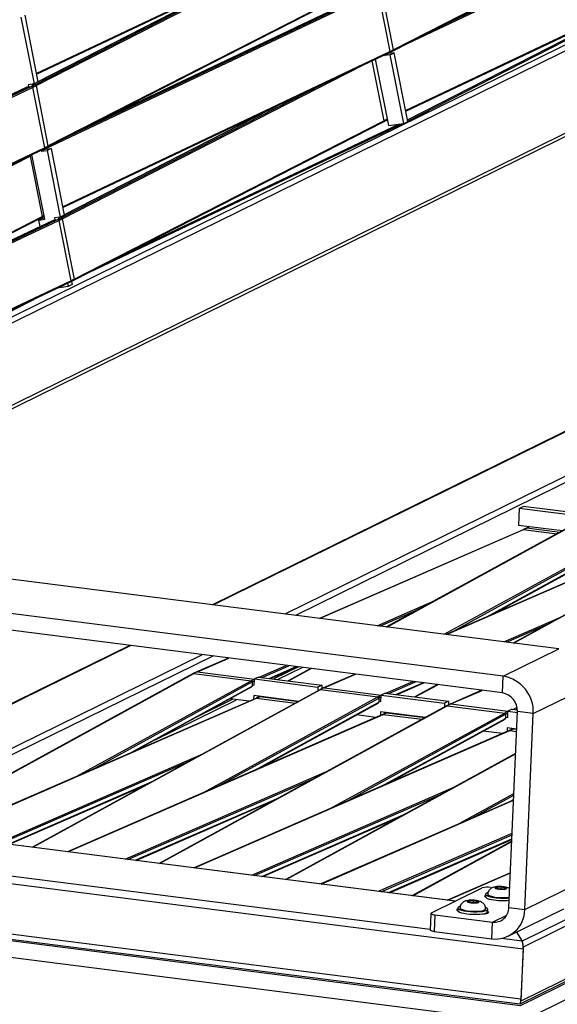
# Model space of a CAD drawing. Header units: millimetres. Extents: x 30 to 8370, y 120 to 5910.
# Tile 12 of 18: x 5535 to 5870, y 1971 to 2586. Entities that reach past the tile are written whole.
import ezdxf

# ---------------------------------------------------------------- set-up
doc = ezdxf.new("R2010")
doc.units = ezdxf.units.MM
doc.header["$LTSCALE"] = 20
doc.layers.add('FORMAT', color=7, linetype='Continuous')
doc.styles.add('SLDTEXTSTYLE0', font='TXT', dxfattribs={"width": 0.605})

msp = doc.modelspace()

# ---------------------------------------------------------------- linework, layer by layer
at = {"color": 7, "linetype": 'Continuous', "lineweight": 25}
for p, q in [((6189.3061922, 2724.6061542), (5366.9930489, 2320.3261646)), ((6193.9767783, 2723.2120982), (5367.0982336, 2316.687586)), ((5342.1714193, 2250.995116), (6234.8800712, 2689.8841784)), ((6234.4597743, 2691.8091023), (5345.0817115, 2254.5574824)), ((5767.7655012, 2566.6657414), (5961.1466485, 2665.5023772)), ((5767.9601774, 2567.2747111), (5961.3413247, 2666.1113468)), ((5773.3077639, 2569.4983785), (5971.8159286, 2663.6191698)), ((5797.9238906, 2582.0796211), (5971.0822782, 2664.1810525)), ((5545.0170744, 2552.4539411), (5749.3529505, 2649.3378873)), ((5545.1107698, 2551.9793716), (5749.1578876, 2648.7264058)), ((5544.8131574, 2544.8997758), (5732.5583853, 2640.8559069)), ((5544.0692933, 2545.4564373), (5707.2086381, 2628.8365611)), ((5775.6697027, 2529.4186118), (5979.253814, 2625.9461158)), ((5775.7633981, 2528.9440424), (5979.0528399, 2625.3318316)), ((5682.7681659, 2617.2483396), (5546.0231236, 2547.3582798)), ((5546.0260222, 2547.3435981), (5683.2055183, 2617.4557062)), ((5776.98284, 2522.7675424), (5959.7547469, 2616.1818211)), ((5550.5775236, 2505.3666511), (5758.3297087, 2603.8704084)), ((5552.0511723, 2506.6150975), (5745.4323196, 2605.4517332)), ((5552.2510427, 2507.2267219), (5745.63219, 2606.0633576)), ((5561.7924253, 2511.5938283), (5757.607481, 2604.4377071)), ((5583.3740204, 2522.6241292), (5755.231528, 2604.1087605)), ((5754.960842, 2603.9884699), (5583.5919139, 2522.7354941)), ((5758.3297087, 2603.8704084), (5765.7675941, 2566.1973544)), ((5760.522292, 2604.947765), (5767.9601774, 2567.2747111)), ((5776.8237542, 2523.5733154), (5935.7516272, 2604.8009662)), ((5537.8415722, 2588.7980186), (5546.048894, 2547.2277521)), ((5535.3614326, 2587.5786889), (5543.5687544, 2546.0084225)), ((5561.431718, 2469.3134082), (5765.7675941, 2566.1973544)), ((5561.5254134, 2468.8388388), (5765.5725312, 2565.5858729)), ((5762.4507032, 2563.668353), (5762.37175, 2564.0682524)), ((5762.4507032, 2563.668353), (5764.9308428, 2564.8876826)), ((5766.0829992, 2564.1941852), (5762.4507032, 2563.668353)), ((5764.9308428, 2564.8876826), (5764.8597238, 2565.247902)), ((5768.5631388, 2565.4135149), (5764.9308428, 2564.8876826)), ((5765.4781529, 2565.5222725), (5767.6712263, 2566.6003988)), ((5766.0829992, 2564.1941852), (5768.5631388, 2565.4135149)), ((5774.5467998, 2521.324848), (5766.0829992, 2564.1941852)), ((5777.0269394, 2522.5441776), (5768.5631388, 2565.4135149)), ((5561.2278009, 2461.759243), (5748.9730289, 2557.715374)), ((5754.6465507, 2560.4054213), (5762.0468336, 2522.9228248)), ((5756.6779016, 2561.3685674), (5764.8606771, 2519.9226286)), ((5543.5687544, 2546.0084225), (5539.9364583, 2545.4825902)), ((5539.9364583, 2545.4825902), (5540.1929372, 2544.1835194)), ((5542.2122266, 2545.1762778), (5544.0692933, 2545.4564373)), ((5542.5817276, 2545.8655347), (5542.6730768, 2545.402849)), ((5543.3082385, 2545.9707087), (5542.6294568, 2545.623785)), ((5542.6323555, 2545.6091033), (5543.3523603, 2545.977096)), ((5546.048894, 2547.2277521), (5543.5687544, 2546.0084225)), ((5560.4839368, 2462.3159044), (5723.6232817, 2545.6960283)), ((5345.1290359, 2450.1997632), (5542.6179707, 2543.8200449)), ((5369.6139388, 2462.716585), (5541.8843486, 2544.3819416)), ((5391.0763473, 2473.6882904), (5539.462818, 2544.0313868)), ((5539.186649, 2543.9085021), (5391.2925951, 2473.7988375)), ((5539.4164976, 2544.0386054), (5539.2830305, 2543.973048)), ((5539.462818, 2544.0313868), (5541.8843486, 2544.3819416)), ((5539.462818, 2544.0313868), (5539.603465, 2544.098184)), ((5542.6179707, 2543.8200449), (5550.0558561, 2506.146991)), ((5544.8131574, 2544.8997758), (5552.2510427, 2507.2267219)), ((5699.1828095, 2534.1078068), (5562.4377671, 2464.217747)), ((5562.4406658, 2464.2030653), (5699.6201619, 2534.3151733)), ((5568.4658159, 2423.4745646), (5761.8469631, 2522.3112004)), ((5568.6656863, 2424.086189), (5762.0468336, 2522.9228248)), ((5578.2070689, 2428.4532954), (5773.8755399, 2521.2276725)), ((5599.788664, 2439.4835964), (5771.4540152, 2520.8771185)), ((5761.750918, 2522.244953), (5763.8773219, 2523.2895185)), ((5763.9737038, 2523.354069), (5764.1652669, 2523.4448969)), ((5764.8606771, 2519.9226286), (5774.5467998, 2521.324848)), ((5774.5467998, 2521.324848), (5777.0269394, 2522.5441776)), ((6245.3511584, 2510.9430269), (5655.0422504, 2220.7250228)), ((6245.7467185, 2510.7130197), (5655.7280265, 2220.6376967)), ((5349.1129353, 2410.8893358), (5550.0558561, 2506.146991)), ((5349.2066363, 2410.4147381), (5549.8548818, 2505.5327015)), ((5547.9976864, 2504.6522919), (5548.1437801, 2503.9123238)), ((5550.6239197, 2505.1316534), (5548.1437801, 2503.9123238)), ((5548.1437801, 2503.9123238), (5551.7760762, 2504.438156)), ((5549.7585876, 2505.4682017), (5551.9552409, 2506.5489125)), ((5550.486746, 2505.8264415), (5550.6239197, 2505.1316534)), ((5550.6239197, 2505.1316534), (5554.2562158, 2505.6574857)), ((5554.2562158, 2505.6574857), (5551.7760762, 2504.438156)), ((5551.7760762, 2504.438156), (5559.9833979, 2462.8678896)), ((5554.2562158, 2505.6574857), (5562.4635375, 2464.0872193)), ((5350.5834609, 2403.4410909), (5541.1208995, 2500.8449142)), ((5541.1208995, 2500.8449142), (5548.5587849, 2463.1718603)), ((5550.2972752, 2461.4656703), (5542.3037482, 2501.9530617)), ((6259.005085, 2489.6818433), (5700.2361521, 2214.9700742)), ((6259.6284295, 2485.910737), (5706.8237453, 2214.1312163)), ((5358.0213463, 2365.768037), (5548.5587849, 2463.1718603)), ((5358.1127061, 2365.3052972), (5548.3641126, 2462.5628993)), ((5361.5436795, 2367.0592303), (5559.0326143, 2460.6795121)), ((5386.0285824, 2379.5760521), (5558.2989922, 2461.2414088)), ((5407.4909909, 2390.5477575), (5555.8774615, 2460.8908539)), ((5555.6012926, 2460.7679692), (5407.7072387, 2390.6583046)), ((5549.1451188, 2462.1591677), (5546.6649792, 2460.939838)), ((5546.6649792, 2460.939838), (5550.2972752, 2461.4656703)), ((5547.4608084, 2456.9089458), (5546.6649792, 2460.939838)), ((5548.269949, 2462.4976126), (5549.9321664, 2463.3149544)), ((5549.1451188, 2462.1591677), (5550.1321456, 2462.3020554)), ((5555.8311412, 2460.8980725), (5555.6976741, 2460.8325152)), ((5555.8774615, 2460.8908539), (5558.2989922, 2461.2414088)), ((5555.8774615, 2460.8908539), (5556.0181086, 2460.9576511)), ((5559.9833979, 2462.8678896), (5556.3511019, 2462.3420573)), ((5556.3511019, 2462.3420573), (5556.6075807, 2461.0429865)), ((5558.6268702, 2462.0357449), (5560.4839368, 2462.3159044)), ((5558.9963711, 2462.7250019), (5559.0877203, 2462.2623162)), ((5559.0326143, 2460.6795121), (5566.4704997, 2423.0064581)), ((5559.7228821, 2462.8301758), (5559.0441004, 2462.4832521)), ((5559.0469991, 2462.4685704), (5559.7670039, 2462.8365631)), ((5562.4635375, 2464.0872193), (5559.9833979, 2462.8678896)), ((5561.2278009, 2461.759243), (5568.6656863, 2424.086189)), ((6737.8087738, 2448.0543036), (5848.4307111, 2010.8026838)), ((6741.9043138, 2445.9902589), (5849.0540555, 2007.0315775)), ((5365.5275788, 2327.7488029), (5566.4704997, 2423.0064581)), ((5365.6212798, 2327.2742053), (5566.2695254, 2422.3921687)), ((5566.1732312, 2422.3276688), (5568.3698845, 2423.4083796)), ((5566.9013896, 2422.6859086), (5567.2950421, 2420.6920498)), ((5564.8149025, 2419.4727201), (5558.0430699, 2418.4923903)), ((5564.41233, 2421.5117591), (5564.8149025, 2419.4727201)), ((5567.2950421, 2420.6920498), (5564.8149025, 2419.4727201)), ((5366.8300826, 2321.1515928), (5547.0513101, 2413.2817103)), ((6740.4323049, 2412.1550599), (5847.5820467, 1973.1963785)), ((5847.1277993, 1971.5320624), (6738.2942709, 2409.6629311)), ((5846.6002615, 2280.9403162), (5846.1473357, 2270.5294857)), ((5846.6002615, 2280.9403162), (5849.0804011, 2282.1596458)), ((5887.3993766, 2275.7449955), (5846.6002615, 2280.9403162)), ((5889.8795162, 2276.9643251), (5849.0804011, 2282.1596458)), ((5888.9933142, 2275.4189843), (5763.776977, 2206.8788457)), ((5763.9576306, 2206.8558415), (5889.3794927, 2275.508479)), ((5799.8113984, 2202.2902566), (5925.2332606, 2270.9428942)), ((5803.5791894, 2203.3003801), (5925.8339663, 2270.2194382)), ((5846.1473357, 2270.5294857), (5873.660176, 2267.0260267)), ((5851.1039243, 2268.6720092), (5849.0317085, 2267.6505794)), ((5852.9256132, 2269.6663463), (5851.0585154, 2268.6443459)), ((5851.4470247, 2268.7351164), (5853.1062668, 2269.643342)), ((5851.4470247, 2268.7351164), (5872.0009339, 2266.117801)), ((5848.9536911, 2267.6113263), (5721.8070803, 2212.2232526)), ((5721.9550113, 2212.2044152), (5849.3208281, 2267.6879802)), ((5826.3149313, 2213.2046075), (5925.7641155, 2267.6404824)), ((5829.3572864, 2214.5299294), (5925.514663, 2267.1639552)), ((5968.1188708, 2265.3432109), (5842.9025336, 2196.8030723)), ((5843.0831872, 2196.780068), (5968.5050494, 2265.4327056)), ((5849.3208281, 2267.6879802), (5870.0476821, 2265.0486423)), ((5871.2414337, 2193.1944236), (5368.5184058, 2257.2106978)), ((5928.0792477, 2257.5355529), (5800.9326369, 2202.1474792)), ((5801.080568, 2202.1286418), (5928.4463847, 2257.6122068)), ((5836.5194792, 2176.1238082), (5333.7964513, 2240.1400824)), ((5836.0665534, 2165.7129777), (5333.3435255, 2229.729252)), ((5757.8087792, 2207.6388304), (5793.8429278, 2223.3361586)), ((5759.5608481, 2207.4157236), (5785.0165416, 2218.5048263)), ((5836.9343358, 2197.5630569), (5872.9684845, 2213.2603851)), ((5838.6864048, 2197.3399501), (5864.1420983, 2208.4290528)), ((5603.4076919, 2195.3395368), (5354.8691729, 2073.1486771)), ((5604.0934679, 2195.2522107), (5356.3686557, 2073.4613999)), ((5648.6015935, 2189.5845882), (5432.1265403, 2083.1573312)), ((5655.1891867, 2188.7457303), (5439.1343842, 2082.5250842)), ((5836.5194792, 2176.1238082), (5871.2414337, 2193.1944236)), ((5665.0349704, 2187.4919775), (5645.2715102, 2178.8825464)), ((5645.5979884, 2178.9414884), (5665.1829014, 2187.4731401)), ((5684.2203082, 2175.5819503), (5701.0366693, 2182.9075553)), ((5685.9723771, 2175.3588435), (5702.7887382, 2182.6844485)), ((5643.0128809, 2177.7722773), (5463.4455458, 2079.429324)), ((5463.6262777, 2079.4063097), (5643.401442, 2177.8630841)), ((5645.3095847, 2178.90438), (5643.058976, 2177.8003219)), ((5643.401442, 2177.8630841), (5679.2552099, 2173.2974993)), ((5645.5979884, 2178.9414884), (5681.2987611, 2174.3953858)), ((5690.5079792, 2174.7812842), (5707.3243403, 2182.1068892)), ((5691.1716424, 2174.696774), (5707.9880035, 2182.022379)), ((5708.6831411, 2181.9338608), (5693.3885645, 2174.4144732)), ((5695.7165864, 2174.1180251), (5711.011163, 2181.6374127)), ((5716.4078138, 2180.9502083), (5702.3766821, 2173.2699348)), ((5702.5573357, 2173.2469306), (5716.5884674, 2180.927204)), ((5744.160527, 2177.4162041), (5724.3970668, 2168.806773)), ((5724.7235451, 2168.8657149), (5744.3084581, 2177.3973667)), ((5570.3276712, 2113.6415721), (5679.2552099, 2173.2974993)), ((5579.6962048, 2117.7199605), (5679.8450705, 2172.5681054)), ((5679.8450705, 2172.5681054), (5679.731839, 2169.9653978)), ((5679.8935914, 2170.6720724), (5681.1299282, 2170.5146384)), ((5681.1299282, 2170.5146384), (5681.2997754, 2174.4186999)), ((5683.779915, 2175.6380295), (5681.2997754, 2174.4186999)), ((5681.2997754, 2174.4186999), (5720.8625537, 2169.3808131)), ((5683.779915, 2175.6380295), (5723.3426933, 2170.6001428)), ((5723.3426933, 2170.6001428), (5720.8625537, 2169.3808131)), ((5723.3426933, 2170.6001428), (5723.2401181, 2168.2423762)), ((5763.3458648, 2165.5061768), (5780.1622259, 2172.8317818)), ((5765.0979337, 2165.28307), (5781.9142949, 2172.608675)), ((5769.6335359, 2164.7055107), (5786.449897, 2172.0311158)), ((5770.297199, 2164.6210005), (5787.1135602, 2171.9466055)), ((5795.5333705, 2170.8744348), (5781.5022387, 2163.1941614)), ((5781.6828923, 2163.1711571), (5795.7140241, 2170.8514306)), ((5836.0665534, 2165.7129777), (5836.5194792, 2176.1238082)), ((5722.1384375, 2167.6965039), (5542.5711024, 2069.3535505)), ((5542.7518344, 2069.3305363), (5722.5269987, 2167.7873107)), ((5602.3127629, 2127.5655895), (5679.731839, 2169.9653978)), ((5605.3384742, 2128.8827674), (5679.4739239, 2169.4842446)), ((5679.4285658, 2169.4566013), (5679.5589594, 2169.5208936)), ((5679.731839, 2169.9653978), (5679.8660275, 2170.0384964)), ((5720.8625537, 2169.3808131), (5720.7563472, 2166.9395798)), ((5724.4351413, 2168.8286066), (5722.1845327, 2167.7245485)), ((5722.5269987, 2167.7873107), (5758.3807665, 2163.2217258)), ((5724.7235451, 2168.8657149), (5760.4243177, 2164.3196123)), ((5760.2554848, 2160.438865), (5760.425332, 2164.3429264)), ((5762.9054716, 2165.5622561), (5760.425332, 2164.3429264)), ((5760.425332, 2164.3429264), (5799.9881103, 2159.3050397)), ((5762.9054716, 2165.5622561), (5802.4682499, 2160.5243694)), ((5823.2860836, 2167.3404306), (5803.5226235, 2158.7309995)), ((5803.8491017, 2158.7899415), (5823.4340147, 2167.3215932)), ((5855.3950168, 2152.7832039), (5890.1169712, 2169.8538193)), ((5682.1453847, 2162.3189933), (5485.3351583, 2076.6419214)), ((5485.4829946, 2076.6230961), (5682.5104402, 2162.3947297)), ((5619.652353, 2136.7219945), (5669.9816162, 2161.4657483)), ((5667.6535943, 2161.7621964), (5645.3711782, 2150.8073248)), ((5649.4532278, 2103.5657987), (5758.3807665, 2163.2217258)), ((5658.8217615, 2107.644187), (5758.9706271, 2162.492332)), ((5677.8761349, 2160.4604678), (5665.8040476, 2161.9977159)), ((5680.8468496, 2164.0078694), (5680.7468884, 2161.7101882)), ((5708.8842196, 2160.4376172), (5680.8468496, 2164.0078694)), ((5681.4383196, 2117.489816), (5758.8573956, 2159.8896243)), ((5684.3015216, 2163.378871), (5682.2233779, 2162.3582017)), ((5682.5104402, 2162.3947297), (5706.8082362, 2159.3006714)), ((5683.2605701, 2163.7005085), (5683.2235436, 2162.8494278)), ((5684.5859221, 2163.5317394), (5684.2558705, 2163.3510778)), ((5684.4640308, 2118.8069939), (5758.5994805, 2159.4084712)), ((5684.642049, 2163.4405726), (5684.7665757, 2163.5087352)), ((5684.642049, 2163.4405726), (5708.7597469, 2160.3694478)), ((5758.5541224, 2159.3808279), (5758.684516, 2159.4451202)), ((5758.9706271, 2162.492332), (5758.8573956, 2159.8896243)), ((5758.8573956, 2159.8896243), (5758.9915841, 2159.962723)), ((5759.019148, 2160.5962989), (5760.2554848, 2160.438865)), ((5799.9881103, 2159.3050397), (5799.8819039, 2156.8638064)), ((5802.4682499, 2160.5243694), (5799.9881103, 2159.3050397)), ((5803.560698, 2158.7528332), (5801.3100893, 2157.648775)), ((5802.4682499, 2160.5243694), (5802.3656747, 2158.1666028)), ((5803.8491017, 2158.7899415), (5839.5498744, 2154.2438389)), ((5761.2709413, 2152.2432198), (5564.460715, 2066.566148)), ((5564.6085512, 2066.5473227), (5761.6359969, 2152.3189563)), ((5801.2639942, 2157.6207305), (5621.696659, 2059.2777771)), ((5621.877391, 2059.2547628), (5801.6525553, 2157.7115372)), ((5728.5787844, 2093.4900252), (5837.5063232, 2153.1459524)), ((5737.9473181, 2097.5684136), (5838.0961837, 2152.4165585)), ((5757.0016915, 2150.3846943), (5744.9296043, 2151.9219425)), ((5759.9724062, 2153.9320959), (5759.872445, 2151.6344147)), ((5788.0097763, 2150.3618438), (5759.9724062, 2153.9320959)), ((5763.4270782, 2153.3030975), (5761.3489346, 2152.2824283)), ((5761.6359969, 2152.3189563), (5785.9337928, 2149.2248979)), ((5762.3861267, 2153.6247351), (5762.3491003, 2152.7736544)), ((5763.7114787, 2153.455966), (5763.3814271, 2153.2753044)), ((5763.7676057, 2153.3647991), (5763.8921323, 2153.4329617)), ((5763.7676057, 2153.3647991), (5787.8853036, 2150.2936743)), ((5801.6525553, 2157.7115372), (5837.5063232, 2153.1459524)), ((5838.0961837, 2152.4165585), (5837.9829523, 2149.8138509)), ((5839.3810415, 2150.3630915), (5839.5508886, 2154.267153)), ((5842.0310283, 2155.4864826), (5839.5508886, 2154.267153)), ((5839.5508886, 2154.267153), (5845.4812345, 2153.5119883)), ((5840.182444, 2031.7154177), (5845.5043222, 2154.0426756)), ((5842.0310283, 2155.4864826), (5845.5022861, 2155.044456)), ((5842.4714214, 2155.4304034), (5845.3073, 2156.6657792)), ((5844.2234904, 2155.2072966), (5845.4476313, 2155.7405614)), ((5855.3950168, 2152.7832039), (5845.5043222, 2154.0426756)), ((5850.0731386, 2030.455946), (5855.3950168, 2152.7832039)), ((5760.5638762, 2107.4140426), (5837.9829523, 2149.8138509)), ((5763.5895875, 2108.7312205), (5837.7250372, 2149.3326977)), ((5837.679679, 2149.3050544), (5837.8100727, 2149.3693468)), ((5837.9829523, 2149.8138509), (5838.1171408, 2149.8869495)), ((5838.1447046, 2150.5205255), (5839.3810415, 2150.3630915)), ((5840.396498, 2142.1674464), (5643.5862716, 2056.4903745)), ((5643.7341079, 2056.4715492), (5840.7615535, 2142.2431828)), ((5836.1272482, 2140.3089209), (5824.0551609, 2141.8461691)), ((5839.0979628, 2143.8563225), (5838.9980016, 2141.5586413)), ((5845.0283087, 2143.1011579), (5839.0979628, 2143.8563225)), ((5842.5526349, 2143.2273241), (5840.4744912, 2142.2066548)), ((5840.7615535, 2142.2431828), (5844.9676807, 2141.7075786)), ((5841.5116834, 2143.5489616), (5841.4746569, 2142.6978809)), ((5842.8370354, 2143.3801926), (5842.5069838, 2143.1995309)), ((5842.8931623, 2143.2890257), (5843.017689, 2143.3571883)), ((5842.8931623, 2143.2890257), (5845.0246735, 2143.0176011)), ((5521.3367624, 2072.0575113), (5648.9277345, 2127.6014791)), ((5844.3632622, 2127.8145778), (5700.8222157, 2049.2020036)), ((5701.0029477, 2049.1789894), (5844.3578252, 2127.6896051)), ((5523.0894442, 2071.8343264), (5640.1490614, 2122.7936969)), ((5600.4623191, 2061.9817378), (5728.0532911, 2117.5257057)), ((5527.6274976, 2071.256455), (5617.4192718, 2110.3453602)), ((5602.2150008, 2061.758553), (5719.274618, 2112.7179234)), ((5528.2916788, 2071.1718788), (5614.0925816, 2108.5234446)), ((5679.5878757, 2051.9059644), (5807.1788478, 2107.4499322)), ((5681.3405575, 2051.6827795), (5798.4001746, 2102.64215)), ((5807.7043411, 2083.4142518), (5843.2792348, 2102.8974173)), ((5606.7530543, 2061.1806815), (5696.5448284, 2100.2695868)), ((5607.4172354, 2061.0961053), (5693.2181382, 2098.4476711)), ((5843.1020138, 2098.8238624), (5722.7118283, 2046.4146011)), ((5722.8596645, 2046.3957758), (5843.0983251, 2098.7390739)), ((5817.0728748, 2087.4926401), (5843.2323306, 2101.8192889)), ((5839.6894329, 2097.3382691), (5843.1190991, 2099.2165813)), ((5842.7151441, 2098.655447), (5843.1039507, 2098.8683832)), ((5685.8786109, 2051.1049081), (5775.6703851, 2090.1938134)), ((5686.5427921, 2051.0203319), (5772.3436948, 2088.3718977)), ((5806.597312, 2035.6260926), (5432.7277934, 2083.234283)), ((5806.7695486, 2035.7107706), (5433.5473598, 2083.2365306)), ((5758.7134323, 2041.8301909), (5842.2037181, 2078.1758796)), ((5791.0384885, 2017.9574402), (5355.7674026, 2073.384448)), ((5760.4661141, 2041.6070061), (5842.159986, 2077.1706649)), ((5765.0041675, 2041.0291347), (5842.0467545, 2074.5679572)), ((5765.6683487, 2040.9445585), (5842.0301822, 2074.1870297)), ((5841.9829248, 2073.1007841), (5779.9477723, 2039.1262302)), ((5780.1285043, 2039.1032159), (5841.9774878, 2072.9758114)), ((5848.9974398, 2005.7302237), (5351.9900371, 2069.0186756)), ((5841.1277088, 2053.4430197), (5801.8373849, 2036.3388276)), ((5801.9852211, 2036.3200023), (5841.1240201, 2053.3582312)), ((5850.0731386, 2030.455946), (5884.7950931, 2047.5265614)), ((5791.7641291, 2028.3335434), (5823.509916, 2043.9409632)), ((5828.7070103, 2044.2002591), (5829.8005087, 2044.0610141)), ((5832.3072822, 2043.7483058), (5832.627875, 2044.3894787)), ((5834.7967415, 2043.258317), (5832.3072822, 2043.7483058)), ((5832.5974955, 2043.6911845), (5832.627875, 2044.3894787)), ((5832.627875, 2044.3894787), (5835.437927, 2044.5406628)), ((5837.6067935, 2043.4095011), (5834.7967415, 2043.258317)), ((5835.3835117, 2043.2898859), (5835.437927, 2044.5406628)), ((5835.437927, 2044.5406628), (5837.9273863, 2044.050674)), ((5837.9273863, 2044.050674), (5837.6067935, 2043.4095011)), ((5847.6386624, 1974.4977323), (5350.6312597, 2037.7861842)), ((5814.946305, 2035.2129981), (5815.2668978, 2035.854171)), ((5817.4357643, 2034.7230093), (5814.946305, 2035.2129981)), ((5815.2365183, 2035.1558768), (5815.2668978, 2035.854171)), ((5815.2668978, 2035.854171), (5818.0769498, 2036.0053551)), ((5818.0225344, 2034.7545782), (5818.0769498, 2036.0053551)), ((5818.0769498, 2036.0053551), (5820.566409, 2035.5153663)), ((5820.566409, 2035.5153663), (5820.2458163, 2034.8741934)), ((5825.6059892, 2040.0106876), (5825.5380503, 2038.4490631)), ((5826.9414594, 2040.0308167), (5826.9380625, 2039.9527354)), ((5353.2493644, 2034.3415862), (5846.986173, 1971.4696086)), ((5354.7885914, 2033.3311039), (5847.4688152, 1970.5936709)), ((5808.2450119, 2031.4753799), (5808.177073, 2029.9137554)), ((5809.5804822, 2031.495509), (5809.5770852, 2031.4174277)), ((5820.2458163, 2034.8741934), (5817.4357643, 2034.7230093)), ((5825.561965, 2030.7220015), (5825.565362, 2030.8000828)), ((5826.8260995, 2029.1024248), (5826.8940383, 2030.6640493)), ((5839.7040132, 2013.8301668), (5874.4259677, 2030.9007822)), ((5840.182444, 2031.7154177), (5850.0731386, 2030.455946)), ((5354.3356656, 2022.9202735), (5847.0158894, 1960.1828404)), ((5791.4769196, 2028.0350981), (5791.0239938, 2017.6242676)), ((5793.9850558, 2027.1296437), (5793.53213, 2016.7188133)), ((5793.9850558, 2027.1296437), (5829.8388236, 2022.5640589)), ((5824.0297493, 2027.7736221), (5824.0314634, 2027.8130219)), ((5829.8388236, 2022.5640589), (5838.8124037, 2026.9758075)), ((5793.53213, 2016.7188133), (5829.3858978, 2012.1532284)), ((5829.3858978, 2012.1532284), (5829.8388236, 2022.5640589)), ((5848.5359362, 2010.6357697), (5835.2285199, 2012.3303235)), ((5844.9089465, 2016.3891073), (5848.5359362, 2010.6357697)), ((5844.9089465, 2016.3891073), (5848.4307111, 2010.8026838)), ((5849.0540555, 2007.0315775), (5847.5820467, 1973.1963785)), ((5848.9974398, 2005.7302237), (5847.6386624, 1974.4977323)), ((5847.4688152, 1970.5936709), (5882.1907697, 1987.6642862)), ((5847.0158894, 1960.1828404), (5881.7378439, 1977.2534558))]:
    msp.add_line(p, q, dxfattribs=at)
at = {"color": 7, "linetype": 'Continuous', "lineweight": 25, "flags": 128}
for points in [[(5767.7653481, 2566.6656101), (5767.7049599, 2566.6205264), (5767.6713385, 2566.6004605)], [(5539.1867947, 2543.9086234), (5539.2409097, 2543.948406), (5539.282828, 2543.9729412)], [(5539.282828, 2543.9729412), (5539.3471778, 2544.0018087), (5539.462818, 2544.0313868)], [(5763.9735581, 2523.3539477), (5763.9194254, 2523.3141513), (5763.8775243, 2523.2896253)], [(5552.0510494, 2506.6149928), (5551.9894852, 2506.5692968), (5551.9554131, 2506.549007)], [(5555.6014383, 2460.7680906), (5555.6555533, 2460.8078731), (5555.6974716, 2460.8324084)], [(5555.6974716, 2460.8324084), (5555.7618213, 2460.8612758), (5555.8774615, 2460.8908539)], [(5568.465693, 2423.47446), (5568.4041288, 2423.4287639), (5568.3700566, 2423.4084742)], [(5848.9535172, 2267.6112212), (5848.9708027, 2267.6212622), (5849.032434, 2267.6508758)], [(5643.0126273, 2177.7721055), (5643.0532353, 2177.7971581), (5643.0589435, 2177.8003042)], [(5645.2307016, 2178.8647439), (5645.2479631, 2178.8747704), (5645.3098495, 2178.904488)], [(5679.4741377, 2169.4843895), (5679.4335694, 2169.4593639), (5679.4286032, 2169.4566217)], [(5722.1381839, 2167.696332), (5722.178792, 2167.7213847), (5722.1845001, 2167.7245308)], [(5724.3562582, 2168.7889705), (5724.3735197, 2168.7989969), (5724.4354062, 2168.8287145)], [(5682.1452369, 2162.3189037), (5682.1622335, 2162.3288037), (5682.2232803, 2162.358162)], [(5758.5996943, 2159.4086161), (5758.5591261, 2159.3835904), (5758.5541598, 2159.3808483)], [(5803.4818149, 2158.713197), (5803.4990763, 2158.7232235), (5803.5609628, 2158.7529411)], [(5761.2707936, 2152.2431303), (5761.2877902, 2152.2530302), (5761.3488369, 2152.2823885)], [(5801.2637406, 2157.6205586), (5801.3043486, 2157.6456112), (5801.3100568, 2157.6487573)], [(5837.725251, 2149.3328426), (5837.6846827, 2149.307817), (5837.6797165, 2149.3050748)], [(5840.3963502, 2142.1673568), (5840.4133468, 2142.1772568), (5840.4743936, 2142.2066151)], [(5832.142144, 2044.4850829), (5831.5627176, 2044.2480388), (5831.4633619, 2043.9639212), (5831.8574954, 2043.6711018), (5832.6918883, 2043.4091275), (5833.853851, 2043.2133794), (5835.1864541, 2043.1102942), (5836.5097223, 2043.1137944), (5837.6449407, 2043.223407), (5838.4387918, 2043.4243284), (5838.7840617, 2043.689423), (5838.6341198, 2043.9828883), (5838.0092165, 2044.2650902), (5836.9937484, 2044.4979157), (5835.7248603, 2044.6499205), (5834.3739223, 2044.7005755), (5833.1233863, 2044.6430395), (5832.142144, 2044.4850829)], [(5814.7811668, 2035.9497752), (5814.2017404, 2035.7127311), (5814.1023847, 2035.4286135), (5814.4965182, 2035.1357941), (5815.330911, 2034.8738198), (5816.4928737, 2034.6780717), (5817.8254769, 2034.5749865), (5819.148745, 2034.5784867), (5820.2839634, 2034.6880993), (5821.0778146, 2034.8890207), (5821.4230845, 2035.1541153), (5821.2731426, 2035.4475806), (5820.6482392, 2035.7297825), (5819.6327712, 2035.962608), (5818.363883, 2036.1146128), (5817.0129451, 2036.1652678), (5815.7624091, 2036.1077318), (5814.7811668, 2035.9497752)], [(5825.5787362, 2039.3842582), (5825.2809531, 2039.263511), (5824.9098714, 2038.9312546), (5825.0591988, 2038.5698789), (5825.5657137, 2038.2747463)], [(5825.5380503, 2038.4490631), (5825.5471722, 2038.3400273), (5825.8744873, 2037.8852978), (5826.652502, 2037.4384961), (5827.8422035, 2037.0220266), (5829.3839352, 2036.656773)], [(5827.0609715, 2041.001807), (5826.3548088, 2040.7444319), (5825.7549086, 2040.3415071), (5825.6151111, 2039.9016518), (5825.9424261, 2039.4469223), (5826.7204409, 2039.0001206), (5827.9101424, 2038.5836512), (5829.451874, 2038.2183976)], [(5826.9380625, 2039.9527354), (5827.0010648, 2039.7194115), (5827.499943, 2039.2836313), (5828.4657106, 2038.8680453), (5829.8376848, 2038.4987663), (5831.5296595, 2038.1989974), (5833.4353217, 2037.9875742), (5835.4349315, 2037.8777812), (5837.4028462, 2037.8765172), (5839.2154145, 2037.9838615), (5840.4620007, 2038.1412324)], [(5826.9414811, 2040.0313073), (5827.0044617, 2039.7974927), (5827.5033399, 2039.3617126), (5828.4691075, 2038.9461265), (5829.8410818, 2038.5768475), (5831.5330564, 2038.2770786), (5833.4387186, 2038.0656554), (5835.4383285, 2037.9558625), (5837.4062432, 2037.9545984), (5839.2188114, 2038.0619427), (5840.4653976, 2038.2193136)], [(5808.2177589, 2030.8489505), (5807.9199759, 2030.7282033), (5807.5488942, 2030.3959469), (5807.6982216, 2030.0345712), (5808.2047365, 2029.7394386)], [(5808.177073, 2029.9137554), (5808.1861949, 2029.8047196), (5808.51351, 2029.3499901), (5809.2915247, 2028.9031884), (5810.4812263, 2028.486719), (5812.0229579, 2028.1214654)], [(5809.6999942, 2032.4664993), (5808.9938315, 2032.2091242), (5808.3939314, 2031.8061994), (5808.2541338, 2031.3663441), (5808.5814489, 2030.9116146), (5809.3594636, 2030.4648129), (5810.5491651, 2030.0483435), (5812.0908968, 2029.6830899)], [(5809.5770852, 2031.4174277), (5809.6400875, 2031.1841038), (5810.1389658, 2030.7483236), (5811.1047333, 2030.3327376), (5812.4767076, 2029.9634586), (5814.1686823, 2029.6636897), (5816.0743444, 2029.4522665), (5818.0739543, 2029.3424735), (5820.041869, 2029.3412095), (5821.8544372, 2029.4485538), (5823.3977687, 2029.6577615), (5824.5748902, 2029.9556875), (5825.3118389, 2030.3236119), (5825.561965, 2030.7220015)], [(5809.5805038, 2031.4959996), (5809.6434845, 2031.262185), (5810.1423627, 2030.8264049), (5811.1081303, 2030.4108188), (5812.4801045, 2030.0415398), (5814.1720792, 2029.7417709), (5816.0777414, 2029.5303477), (5818.0773512, 2029.4205548), (5820.0452659, 2029.4192907), (5821.8578342, 2029.526635), (5823.4011657, 2029.7358428), (5824.5782872, 2030.0337688), (5825.3152358, 2030.4016932), (5825.5653337, 2030.799446)], [(5812.0229579, 2028.1214654), (5813.8394109, 2027.8257429), (5815.8395006, 2027.6143804), (5817.9229343, 2027.4979763), (5819.9852398, 2027.4823678), (5821.9230045, 2027.5683375), (5823.6390609, 2027.7515744), (5825.0473587, 2028.0228904), (5826.0772799, 2028.3686805), (5826.67718, 2028.7716053), (5826.8260995, 2029.1024248)], [(5812.0908968, 2029.6830899), (5813.9073498, 2029.3873675), (5815.9074395, 2029.1760049), (5817.9908731, 2029.0596009), (5820.0531786, 2029.0439924), (5821.9909434, 2029.129962), (5823.7069998, 2029.313199), (5825.1152975, 2029.5845149), (5826.1452187, 2029.930305), (5826.7451189, 2030.3332299), (5826.8849164, 2030.7730851), (5826.5576014, 2031.2278146), (5825.7795866, 2031.6746163), (5825.5464661, 2031.7715507)], [(5823.7207636, 2027.7636424), (5824.9724878, 2027.8348825), (5826.2280299, 2028.0173635), (5827.0831966, 2028.2879769), (5827.4542783, 2028.6202332), (5827.3049509, 2028.9816089), (5826.8330304, 2029.2617374)], [(5791.7641291, 2028.3335434), (5791.5450859, 2028.1817406), (5791.4769957, 2028.0176212), (5791.562475, 2027.8474922), (5791.798239, 2027.6778916), (5792.1752273, 2027.5153371), (5792.6789525, 2027.3660754), (5793.2900568, 2027.2358427), (5793.9850558, 2027.1296437)], [(5793.53213, 2016.7188133), (5792.837131, 2016.8250123), (5792.2260267, 2016.955245), (5791.7223015, 2017.1045066), (5791.3453132, 2017.2670612), (5791.1095492, 2017.4366618), (5791.0240699, 2017.6067908), (5791.0239938, 2017.6242676)]]:
    msp.add_lwpolyline(points, dxfattribs=at)
at = {"color": 7, "linetype": 'Continuous', "lineweight": 25}
for centre, radius, start, end in [((5765.154169, 2566.0561893), 0.6294584, 311.6372185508, 12.9596277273), ((5730.5281068, 2640.6848265), 82.4026999, 295.3184943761, 297.0171910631), ((5767.343558, 2567.1362353), 0.6319771, 311.8677590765, 12.6570640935), ((5506.9060623, 2618.267657), 81.7470455, 295.3333742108, 297.0400063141), ((5544.1451855, 2544.7825099), 0.6781871, 9.9571033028, 96.4251166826), ((5541.94965, 2543.707337), 0.6777578, 9.5724859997, 95.5289746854), ((5507.4853573, 2618.0190665), 82.0962565, 295.3371618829, 297.0445616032), ((5761.427561, 2522.7867286), 0.6340511, 311.3928468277, 12.394729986), ((5798.2253455, 2451.9751709), 79.6395273, 115.3948816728, 117.0185106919), ((5763.5989233, 2523.8011454), 0.5833841, 309.9542091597, 337.6932346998), ((5549.4399877, 2506.0084669), 0.6312549, 311.0682628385, 12.6762863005), ((5514.9232427, 2580.3460125), 82.0962565, 295.3371618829, 297.0445616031), ((5551.631767, 2507.0906259), 0.634054, 311.3969809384, 12.3946487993), ((5540.4090706, 2500.7047014), 0.7255068, 11.1432097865, 51.2389177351), ((5575.5448615, 2433.4974325), 75.6352593, 115.9930779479, 117.0733724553), ((5547.9421528, 2463.0333916), 0.6319879, 311.8728676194, 12.6561928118), ((5582.9827469, 2395.8243785), 75.6352593, 115.9930779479, 117.0733724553), ((5523.3207059, 2535.1271241), 81.7470455, 295.3333742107, 297.0400063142), ((5558.3642936, 2460.5668042), 0.6777578, 9.5724859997, 95.5289746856), ((5523.9000009, 2534.8785336), 82.0962565, 295.3371618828, 297.0445616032), ((5560.5598291, 2461.6419771), 0.6781871, 9.9571033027, 96.4251166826), ((5565.8546313, 2422.867934), 0.6312549, 311.0682628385, 12.6762863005), ((5531.3378862, 2497.2054797), 82.0962565, 295.3371618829, 297.0445616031), ((5568.0464106, 2423.950093), 0.634054, 311.3969809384, 12.394648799), ((5838.7450924, 2291.8440521), 26.3697173, 293.6442163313, 298.7955966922), ((5851.3726756, 2268.1751026), 0.5649276, 82.4374667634, 118.4109220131), ((5849.2469645, 2267.1227612), 0.5700249, 82.5546976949, 112.107944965), ((5643.3270921, 2177.3030557), 0.5649422, 82.4375752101, 118.3364205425), ((5656.4384303, 2154.0849292), 27.1175904, 113.5629773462, 118.7348950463), ((5645.5241249, 2178.3762627), 0.5700315, 82.5547977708, 112.0800092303), ((5692.3359868, 2149.4349787), 27.2126186, 113.9370920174, 118.7303403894), ((5679.1430034, 2172.603551), 0.7029613, 357.1097353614, 80.8151737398), ((5693.126216, 2148.3236485), 27.6438513, 115.4419324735, 118.7139862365), ((5832.9590264, 2153.9418493), 22.465888, 357.043742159, 80.8811669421), ((5679.1285923, 2169.9790525), 0.6034013, 304.936116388, 358.7033134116), ((5722.4526487, 2167.2272823), 0.5649422, 82.4375752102, 118.3364205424), ((5735.5639869, 2144.0091558), 27.1175904, 113.5629773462, 118.7348950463), ((5724.6496816, 2168.3004893), 0.5700315, 82.5547977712, 112.08000923), ((5771.4615434, 2139.3592053), 27.2126186, 113.9370920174, 118.7303403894), ((5834.2712493, 2154.609805), 11.2473802, 357.1097353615, 80.8151737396), ((5682.4361428, 2161.8323827), 0.5672339, 82.473652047, 112.0406327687), ((5672.0012603, 2186.5094728), 26.3052028, 293.5475220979, 298.720891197), ((5684.5671024, 2162.8836203), 0.5619723, 82.3359895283, 118.087368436), ((5758.26856, 2162.5277775), 0.7029613, 357.1097353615, 80.8151737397), ((5758.2541489, 2159.903279), 0.6034013, 304.9361163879, 358.7033134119), ((5772.2517727, 2138.2478751), 27.6438513, 115.4419324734, 118.7139862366), ((5814.6895436, 2133.9333824), 27.1175904, 113.5629773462, 118.7348950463), ((5803.7752382, 2158.2247158), 0.5700315, 82.5547977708, 112.0800092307), ((5761.5616994, 2151.7566092), 0.5672339, 82.4736520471, 112.0406327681), ((5751.126817, 2176.4336993), 26.3052028, 293.5475220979, 298.7208911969), ((5763.692659, 2152.8078468), 0.5619723, 82.335989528, 118.0873684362), ((5801.5782054, 2157.1515088), 0.5649422, 82.4375752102, 118.3364205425), ((5850.5871, 2129.2834319), 27.2126186, 113.9370920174, 118.7303403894), ((5837.3941167, 2152.4520041), 0.7029613, 357.1097353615, 80.8151737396), ((5851.3773293, 2128.1721016), 27.6438513, 115.4419324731, 118.7139862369), ((5837.3797055, 2149.8275056), 0.6034013, 304.936116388, 358.7033134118), ((5840.687256, 2141.6808358), 0.5672339, 82.4736520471, 112.0406327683), ((5830.2523736, 2166.3579259), 26.3052028, 293.5475220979, 298.720891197), ((5842.8182156, 2142.7320734), 0.5619723, 82.3359895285, 118.0873684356), ((5826.6894797, 2032.4252387), 11.9466119, 80.2773580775, 105.4351621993), ((5836.4332615, 2074.2961425), 38.2938002, 259.392191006, 275.9123817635), ((5836.5012003, 2075.8577671), 38.2938002, 259.392191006, 275.9123817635), ((5831.538051, 2030.563259), 18.5353982, 263.3323225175, 359.6682771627), ((5830.9267235, 2031.7557105), 9.2558082, 263.2500231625, 359.7505765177)]:
    msp.add_arc(centre, radius, start, end, dxfattribs=at)
for centre, major_axis, ratio, start_param, end_param in [((5848.3174796, 2008.1999762), (-0.2116761, 2.852443), 0.2504989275, 4.2718493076, 5.8426456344), ((5848.366089, 2006.7317083), (0.0078497, 4.0304671), 0.1622022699, 4.461595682, 6.0323920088), ((5847.0073116, 1975.4992169), (0.0078497, 4.0304671), 0.1622022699, 3.1212617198, 4.461595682), ((5846.8454708, 1974.3647772), (-0.2116761, 2.852443), 0.2504989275, 3.2421372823, 4.2718493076)]:
    msp.add_ellipse(centre, major_axis=major_axis, ratio=ratio, start_param=start_param, end_param=end_param, dxfattribs=at)
for points, knots in [([(5830.8987523, 2044.4566426), (5830.6087151, 2044.3735602), (5829.99983, 2044.1991424), (5829.0839737, 2043.7384182), (5828.1931039, 2043.0302509), (5827.4734383, 2042.0665973), (5827.0226943, 2041.0241839), (5826.9960044, 2040.3150071), (5826.9854202, 2040.0337769)], [0, 0, 0, 0, 0.1570949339, 0.3297948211, 0.4997492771, 0.6821158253, 0.8739403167, 1, 1, 1, 1]), ([(5840.6934513, 2043.4612935), (5840.6902812, 2043.4637202), (5840.4219946, 2043.6690947), (5839.7820899, 2043.9393681), (5838.6699385, 2044.3366139), (5837.3094939, 2044.5993414), (5835.7110935, 2044.771433), (5834.149184, 2044.8239028), (5832.5593235, 2044.7553489), (5831.5207762, 2044.6088994), (5830.9617734, 2044.4720687), (5830.8987523, 2044.4566426)], [0, 0, 0, 0, 0.0011867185, 0.1004341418, 0.2187093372, 0.388067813, 0.5250274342, 0.6683218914, 0.8135044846, 0.9789747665, 1, 1, 1, 1]), ([(5813.537775, 2035.9213349), (5813.2477378, 2035.8382525), (5812.6388528, 2035.6638347), (5811.7229964, 2035.2031105), (5810.8321266, 2034.4949432), (5810.112461, 2033.5312896), (5809.6617171, 2032.4888762), (5809.6350271, 2031.7796994), (5809.624443, 2031.4984692)], [0, 0, 0, 0, 0.1570949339, 0.3297948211, 0.4997492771, 0.6821158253, 0.8739403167, 1, 1, 1, 1]), ([(5825.5194352, 2030.7960767), (5825.5387162, 2030.9684145), (5825.6062335, 2031.5718969), (5825.3381314, 2032.5501922), (5824.8097715, 2033.5804109), (5824.1108817, 2034.3732677), (5823.3180342, 2034.9697258), (5822.4268781, 2035.4198428), (5821.3064841, 2035.7945253), (5819.9491179, 2036.0656796), (5818.3499623, 2036.2357037), (5816.7882494, 2036.2887119), (5815.1983324, 2036.2200032), (5814.1597993, 2036.0735927), (5813.6007962, 2035.9367611), (5813.537775, 2035.9213349)], [0, 0, 0, 0, 0.03292968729, 0.11531125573, 0.18776187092, 0.2546265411, 0.31938561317, 0.38701509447, 0.46761053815, 0.58301530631, 0.67634274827, 0.77398689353, 0.87291765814, 0.98567292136, 1, 1, 1, 1])]:
    msp.add_open_spline(points, degree=3, knots=knots, dxfattribs=at)

# ---------------------------------------------------------------- texts
at = {"layer": 'FORMAT', "insert": (2208.3603553, 2214.2491423), "char_height": 449.79166667, "attachment_point": 1, "rotation": 30, "style": 'SLDTEXTSTYLE0'}
msp.add_mtext('COMMERCIAL', dxfattribs=at)

doc.saveas('drawing.dxf')
